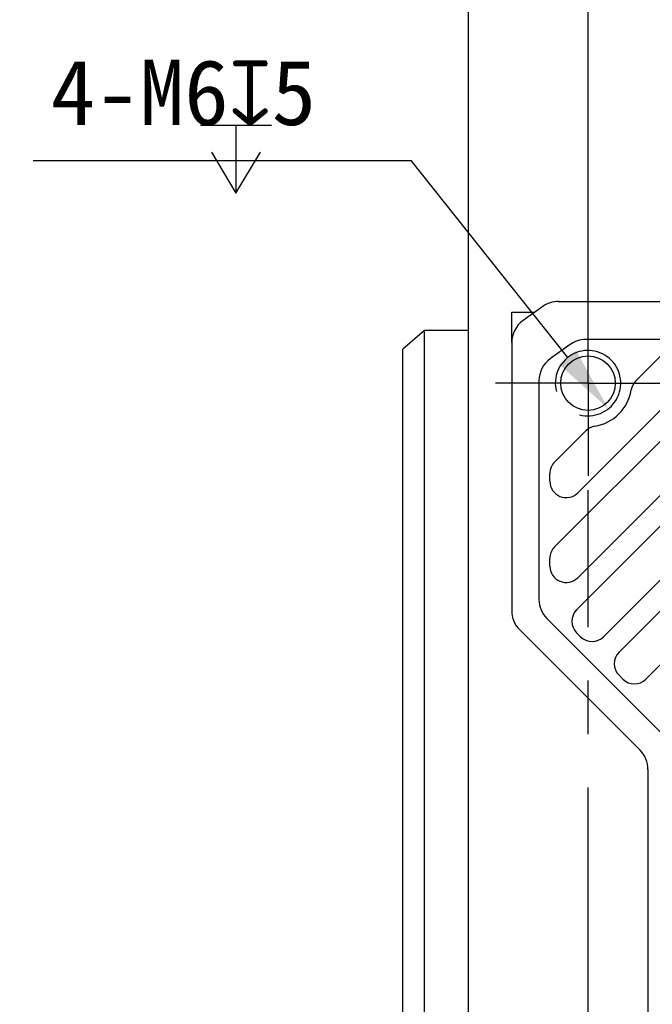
# Model space of a CAD drawing. Header units: millimetres. Extents: x 105 to 512, y 99 to 374.
# Tile 5 of 9: x 279 to 308, y 233 to 278. Entities that reach past the tile are written whole.
import ezdxf
from ezdxf.enums import TextEntityAlignment as Align

# ---------------------------------------------------------------- set-up
doc = ezdxf.new("R2010")
doc.units = ezdxf.units.MM
doc.header["$LTSCALE"] = 32.67
doc.header["$PDMODE"] = 3
doc.header["$PDSIZE"] = 8
doc.linetypes.add('CENTER', pattern=[0.6, 0.375, -0.075, 0.075, -0.075])
doc.layers.get('0').update_dxf_attribs({"linetype": 'CONTINUOUS'})
doc.layers.get('Defpoints').update_dxf_attribs({"linetype": 'CONTINUOUS'})
for name, color, linetype in [('00_COMPONENTS', 7, 'CONTINUOUS'), ('07_ALL_HOLES', 7, 'CONTINUOUS'), ('51__DRAFT_DIMS', 7, 'CONTINUOUS')]:
    doc.layers.add(name, color=color, linetype=linetype)
doc.styles.get("Standard").update_dxf_attribs({"font": 'simfang.ttf'})
doc.dimstyles.new('DIMSTYLE_1', dxfattribs={"dimtxt": 3, "dimasz": 3, "dimexe": 2.5, "dimexo": 0.5, "dimgap": 0.75, "dimtad": 1, "dimlfac": 2, "dimdsep": 46, "dimtxsty": 'STANDARD', "dimblk": '_FILLED', "dimblk1": '_FILLED', "dimblk2": '_FILLED', "dimcen": 0.09, "dimclrt": 3, "dimazin": 2, "dimtp": 0.3, "dimtm": 0.3, "dimtfac": 1, "dimtofl": 0, "dimtmove": 0, "dimatfit": 3, "dimldrblk": '_FILLED', "dimfxl": 1, "dimtolj": 1, "dimarcsym": 0})
doc.dimstyles.new('DIMSTYLE_3', dxfattribs={"dimtxt": 3, "dimasz": 3, "dimexe": 2.5, "dimexo": 0.5, "dimgap": 0.75, "dimtad": 1, "dimlfac": 2, "dimdsep": 46, "dimtxsty": 'STANDARD', "dimblk": '_FILLED', "dimblk1": '_FILLED', "dimblk2": '_FILLED', "dimcen": 0.09, "dimclrt": 3, "dimazin": 2, "dimtp": 0.2, "dimtm": 0.2, "dimtfac": 1, "dimtofl": 0, "dimtmove": 0, "dimatfit": 3, "dimldrblk": '_FILLED', "dimfxl": 1, "dimtolj": 1, "dimarcsym": 0})
doc.dimstyles.new('DIMSTYLE_4', dxfattribs={"dimtxt": 3, "dimasz": 3, "dimexe": 2.5, "dimexo": 0.5, "dimgap": 0.75, "dimtad": 1, "dimdec": 1, "dimlfac": 2, "dimdsep": 46, "dimtxsty": 'STANDARD', "dimblk": '_FILLED', "dimblk1": '_FILLED', "dimblk2": '_FILLED', "dimcen": 0.09, "dimclrt": 3, "dimazin": 2, "dimtp": 0.5, "dimtm": 0.5, "dimtfac": 1, "dimtdec": 1, "dimtofl": 0, "dimtmove": 0, "dimatfit": 3, "dimldrblk": '_FILLED', "dimfxl": 1, "dimtolj": 1, "dimarcsym": 0})
doc.dimstyles.new('DIMSTYLE_6', dxfattribs={"dimtxt": 3, "dimasz": 3, "dimexe": 2.5, "dimexo": 0.5, "dimtad": 1, "dimlfac": 2, "dimdsep": 46, "dimtxsty": 'STANDARD', "dimblk": '_FILLED', "dimblk1": '_FILLED', "dimblk2": '_FILLED', "dimcen": 0.09, "dimclrt": 3, "dimazin": 2, "dimtp": 0.1, "dimtm": 0.1, "dimtfac": 1, "dimtofl": 0, "dimtmove": 0, "dimatfit": 1, "dimldrblk": '_FILLED', "dimfxl": 1, "dimtolj": 1, "dimarcsym": 0})

# ---------------------------------------------------------------- blocks, each defined once
blk = doc.blocks.new('_FILLED')
at = {"color": 0, "linetype": 'ByBlock'}
blk.add_solid([(0, 0), (-1, 0.167), (-1, -0.167)], dxfattribs=at)
blk = doc.blocks.new('*D6')
at = {"layer": '51__DRAFT_DIMS', "color": 4}
for p, q in [((296.871, 326.746), (296.871, 364.287)), ((305.371, 262.265), (305.371, 364.287)), ((296.871, 361.787), (291.871, 361.787)), ((291.871, 361.787), (301.121, 361.787)), ((310.371, 361.787), (301.121, 361.787)), ((305.371, 361.787), (310.371, 361.787))]:
    blk.add_line(p, q, dxfattribs=at)
at = {"layer": '51__DRAFT_DIMS', "color": 4, "xscale": 3, "yscale": 3, "zscale": 3}
blk.add_blockref('_FILLED', (296.871, 361.787), dxfattribs=at)
at = {"layer": '51__DRAFT_DIMS', "color": 4, "xscale": 3, "yscale": 3, "zscale": 3, "rotation": 180}
blk.add_blockref('_FILLED', (305.371, 361.787), dxfattribs=at)
at = {"layer": '51__DRAFT_DIMS', "color": 3}
blk.add_text('17', height=3, dxfattribs=at).set_placement((301.121, 362.537), align=Align.CENTER)
blk = doc.blocks.new('*D7')
at = {"layer": '51__DRAFT_DIMS', "color": 4}
for p, q in [((305.371, 262.265), (305.371, 364.294)), ((330.871, 262.265), (330.871, 364.294)), ((305.371, 361.794), (318.121, 361.794)), ((330.871, 361.794), (318.121, 361.794))]:
    blk.add_line(p, q, dxfattribs=at)
at = {"layer": '51__DRAFT_DIMS', "color": 4, "xscale": 3, "yscale": 3, "zscale": 3, "rotation": 180}
blk.add_blockref('_FILLED', (305.371, 361.794), dxfattribs=at)
at = {"layer": '51__DRAFT_DIMS', "color": 4, "xscale": 3, "yscale": 3, "zscale": 3}
blk.add_blockref('_FILLED', (330.871, 361.794), dxfattribs=at)
at = {"layer": '51__DRAFT_DIMS', "color": 3}
blk.add_text('51', height=3, dxfattribs=at).set_placement((318.121, 362.544), align=Align.CENTER)
blk = doc.blocks.new('*D8')
at = {"layer": '51__DRAFT_DIMS', "color": 4}
for p, q in [((330.092, 354.283), (358.447, 354.283)), ((355.947, 354.283), (355.947, 308.024)), ((355.947, 261.765), (355.947, 308.024)), ((305.871, 261.765), (358.447, 261.765))]:
    blk.add_line(p, q, dxfattribs=at)
at = {"layer": '51__DRAFT_DIMS', "color": 4, "xscale": 3, "yscale": 3, "zscale": 3}
for p, rotation in [((355.947, 354.283), 90), ((355.947, 261.765), 270)]:
    blk.add_blockref('_FILLED', p, dxfattribs=dict(at, rotation=rotation))
at = {"layer": '51__DRAFT_DIMS', "color": 3}
blk.add_text('185', height=3, rotation=90, dxfattribs=at).set_placement((355.197, 308.024), align=Align.CENTER)
blk = doc.blocks.new('*D13')
at = {"layer": '51__DRAFT_DIMS', "color": 0, "lineweight": -2}
for p in [(279.933, 271.976), (304.438, 262.94)]:
    blk.add_line(p, (297.265, 271.976), dxfattribs=at)
at = {"layer": 'Defpoints', "color": 0}
for p in [(304.438, 262.94), (306.303, 260.59)]:
    blk.add_point(p, dxfattribs=at)
at = {"layer": '51__DRAFT_DIMS', "color": 0, "linetype": 'ByBlock', "lineweight": -2, "xscale": 3, "yscale": 3, "zscale": 3, "rotation": 308.443019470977}
blk.add_blockref('_FILLED', (306.303, 260.59), dxfattribs=at)
at = {"layer": '51__DRAFT_DIMS', "color": 3, "insert": (292.904, 276.601), "char_height": 3, "attachment_point": 3, "line_spacing_factor": 0.9}
blk.add_mtext('\\A1;{4-M6{\\fgdt;x}5}', dxfattribs=at)

msp = doc.modelspace()

# ---------------------------------------------------------------- linework, layer by layer
at = {"layer": '00_COMPONENTS', "color": 7}
for p, q in [((299.8708, 348.8811), (299.8708, 104.6483)), ((304.0214, 265.5147), (338.4708, 265.5147)), ((303.2949, 265.2819), (302.3943, 264.6386)), ((301.8708, 263.6214), (301.8708, 265.0147)), ((301.8708, 265.0147), (302.9208, 265.0147)), ((297.8708, 264.1837), (296.8708, 263.3177)), ((297.8708, 189.3413), (297.8708, 264.1837)), ((299.8708, 264.1837), (297.8708, 264.1837)), ((339.9708, 263.7647), (305.2714, 263.7647)), ((296.8708, 190.2073), (296.8708, 263.3177)), ((301.8708, 263.6214), (301.8708, 251.3325)), ((304.5449, 263.5319), (303.6443, 262.8886)), ((303.8405, 254.2579), (312.6276, 263.045)), ((304.8468, 251.3742), (316.5176, 263.045)), ((306.7918, 249.4292), (320.4076, 263.045)), ((307.5565, 261.8639), (308.7376, 263.045)), ((304.9012, 256.7337), (310.1518, 261.9844)), ((304.9012, 252.8437), (314.0418, 261.9844)), ((306.0843, 250.1368), (317.9318, 261.9844)), ((308.0293, 248.1918), (321.8218, 261.9844)), ((303.1208, 261.8714), (303.1208, 251.8502)), ((303.8405, 258.1479), (305.2716, 259.579)), ((303.6208, 257.264), (303.6208, 257.6176)), ((303.6208, 253.374), (303.6208, 253.7276)), ((303.487, 250.9663), (309.0047, 245.4486)), ((302.237, 250.4486), (307.7547, 244.9308)), ((305.0236, 250.1368), (304.8468, 250.3136)), ((306.9686, 248.1918), (306.7918, 248.3686)), ((308.1208, 244.0469), (308.1208, 209.4825))]:
    msp.add_line(p, q, dxfattribs=at)
msp.add_circle((305.3708, 261.7647), 1.25, dxfattribs=at)
for centre, radius, start, end in [((304.0214, 264.2647), 1.25, 90, 125.53768), ((303.1208, 263.6214), 1.25, 125.53768, 180), ((305.2715, 262.5146), 1.2501, 90.01051, 125.53651), ((304.371, 261.8714), 1.2501, 125.54103, 179.99697), ((305.3708, 261.7647), 2, 279.01883, 350.98117), ((308.0868, 261.3336), 0.75, 135, 170.98117), ((305.8019, 259.0487), 0.75, 99.01883, 135), ((304.3708, 257.6176), 0.75, 135, 180), ((304.3708, 257.264), 0.75, 180, 315), ((304.3708, 253.7276), 0.75, 135, 180), ((304.3708, 253.374), 0.75, 180, 315), ((304.3708, 251.8502), 1.25, 180, 225), ((303.1208, 251.3325), 1.25, 180, 225), ((305.3772, 250.8439), 0.75, 135, 225), ((305.5539, 250.6671), 0.75, 225, 315), ((307.3222, 248.8989), 0.75, 135, 225), ((307.4989, 248.7221), 0.75, 225, 315), ((306.8708, 244.0469), 1.25, 0, 45)]:
    msp.add_arc(centre, radius, start, end, dxfattribs=at)
at = {"layer": '00_COMPONENTS', "color": 4}
msp.add_arc((305.3708, 261.7647), 1.5, 255, 195, dxfattribs=at)
at = {"layer": '07_ALL_HOLES', "color": 1, "linetype": 'CENTER'}
for p, q in [((305.3708, 261.7647), (305.3708, 266.0147)), ((305.3708, 261.7647), (301.1208, 261.7647)), ((305.3708, 261.7647), (305.3708, 257.5147)), ((305.3708, 261.7647), (326.6208, 261.7647)), ((305.3708, 191.7647), (305.3708, 256.853))]:
    msp.add_line(p, q, dxfattribs=at)
at = {"layer": '51__DRAFT_DIMS', "color": 3}
for p, q in [((287.5982, 273.6006), (290.8482, 273.6006)), ((289.2232, 273.6006), (289.2232, 270.4756))]:
    msp.add_line(p, q, dxfattribs=at)
msp.add_lwpolyline([(288.0982, 272.3506), (289.2232, 270.4756), (290.3482, 272.3506)], dxfattribs=at)

# ---------------------------------------------------------------- dimensions: what is measured, and where the dimension line sits
at = {"layer": '51__DRAFT_DIMS', "color": 4}
for base, p1, p2, dimstyle, picture, middle in [((305.3708, 361.7874), (296.8708, 326.246), (305.3708, 261.7647), 'DIMSTYLE_3', '*D6', (301.2175, 361.7874)), ((330.8708, 361.7936), (305.3708, 261.7647), (330.8708, 261.7647), 'DIMSTYLE_1', '*D7', (317.9949, 361.7936))]:
    dim = msp.add_linear_dim(base=base, p1=p1, p2=p2, dimstyle=dimstyle, dxfattribs=at)
    dim.commit()
    dim.dimension.update_dxf_attribs({"geometry": picture, "text_midpoint": middle, "dimtype": 160})
dim = msp.add_linear_dim(base=(355.9469, 261.7647), p1=(329.5918, 354.2828), p2=(305.3708, 261.7647), angle=270, dimstyle='DIMSTYLE_4', dxfattribs=at)
dim.commit()
dim.dimension.update_dxf_attribs({"geometry": '*D8', "text_midpoint": (355.9469, 308.1058), "dimtype": 160})
dim = msp.add_diameter_dim_2p(p1=(304.4382, 262.9395), p2=(306.3034, 260.5899), text='{4-M<>{\\fgdt;x}5}', dimstyle='DIMSTYLE_6', override={"dimtih": 1, "dimtoh": 1, "dimpost": '<>'}, dxfattribs=at)
dim.commit()
dim.dimension.update_dxf_attribs({"geometry": '*D13', "text_midpoint": (286.4185, 271.9756), "dimtype": 163})

doc.saveas('drawing.dxf')
